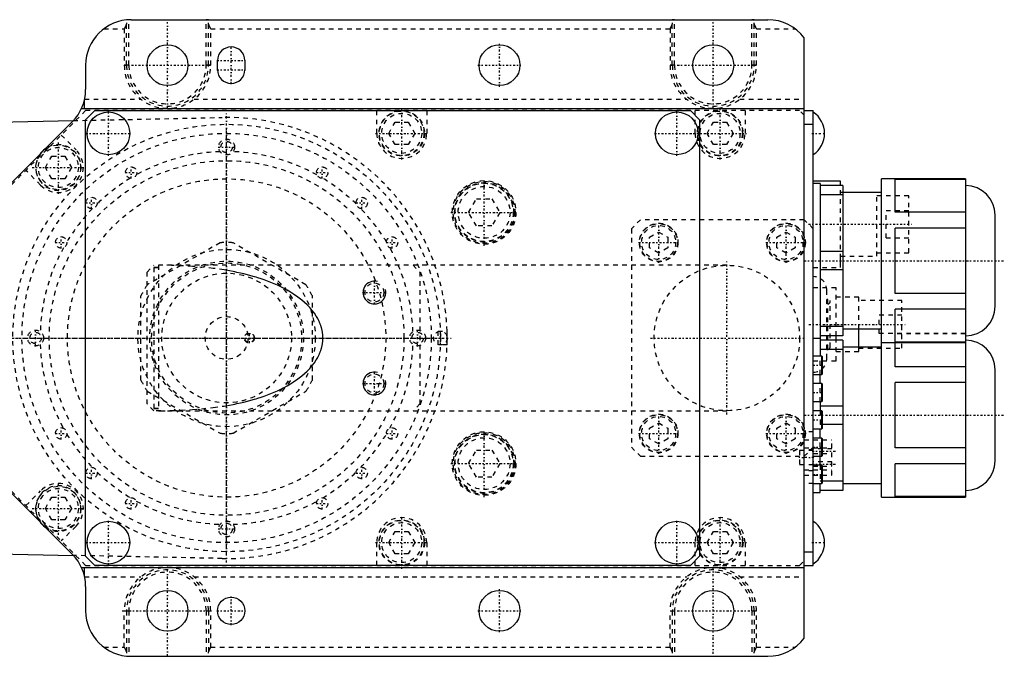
# Model space of a CAD drawing. Extents: x -394 to 171, y -70 to 70.
# Tile 5 of 5: x -45 to 171, y -70 to 70. Entities that reach past the tile are written whole.
import ezdxf

# ---------------------------------------------------------------- set-up
doc = ezdxf.new("R2010")
doc.units = 0
doc.linetypes.add('CENTER', pattern=[1.5, 0.45, -0.5, 0.05, -0.5])
doc.linetypes.add('DASHED', pattern=[2, 1, -1])
for name, color, linetype in [('AM_0', 7, 'CONTINUOUS'), ('AM_10', 7, 'CONTINUOUS'), ('AM_3', 7, 'DASHED'), ('AM_7', 7, 'CENTER')]:
    doc.layers.add(name, color=color, linetype=linetype)

msp = doc.modelspace()

# ---------------------------------------------------------------- linework, layer by layer
at = {"layer": 'AM_0', "color": 7, "linetype": 'CONTINUOUS'}
for p, q in [((-21, 70), (119, 70)), ((127, -66), (127, 66)), ((-2, 59), (-2, 61)), ((4, 61), (4, 59)), ((-31, 60), (-31, 54.64)), ((-31.3, 52.21), (-31.3, 50.5)), ((-31.9, 50.5), (127, 50.5)), ((-31, 48), (-29, 50)), ((-29, 50), (102, 50)), ((102, 50), (104, 48)), ((127, 50), (129, 50)), ((129, -50), (129, 50)), ((-220.9, 43.99), (-33.69, 47.82)), ((-31, -48), (-31, 48)), ((104, 48), (104, -48)), ((-33.91, 47.59), (-48.13, 33.3)), ((127, 47), (129, 47)), ((162.47, 35), (144, 35)), ((144, -35), (144, 35)), ((162.47, 34.89), (147, 34.89)), ((147, 27.69), (147, 34.89)), ((162.47, 35), (162.47, -35)), ((135, 34.5), (129, 34.5)), ((130.5, 34), (129, 34)), ((130.5, 34), (130.5, -4)), ((135.5, 33.5), (130.5, 33.5)), ((135, 33.51), (135, 34.5)), ((135.5, 33.5), (135.5, 0.5)), ((162.51, 33.5), (162.47, 33.5)), ((162.51, 0.5), (162.51, 33.5)), ((135.5, 31.48), (130.5, 31.48)), ((144, 32), (135.5, 32)), ((162.47, 27.69), (147, 27.69)), ((169, 6.99), (169, 27.01)), ((162.47, 24.19), (147, 24.19)), ((147, 9.81), (147, 24.19)), ((135.5, 19.02), (130.5, 19.02)), ((135, 15.5), (135, 17.99)), ((135.5, 14.98), (130.5, 14.98)), ((162.47, 9.81), (147, 9.81)), ((162.47, 6.31), (147, 6.31)), ((147, -0.89), (147, 6.31)), ((135.5, 2.52), (130.5, 2.52)), ((129, 0), (130.5, 0)), ((135.5, 0.5), (130.5, 0.5)), ((134, -0.5), (134, 0.5)), ((135.5, 2), (144, 2)), ((139, -2), (139, 2)), ((162.47, 0.5), (162.51, 0.5)), ((135.5, -0.5), (130.5, -0.5)), ((135.5, -0.5), (135.5, -33.5)), ((144, -2), (135.5, -2)), ((144, -1), (162.47, -1)), ((162.47, -0.89), (147, -0.89)), ((147, -6.31), (147, -1)), ((162.51, -0.5), (162.47, -0.5)), ((162.51, -33.5), (162.51, -0.5)), ((130.85, -4), (129, -4)), ((135.5, -2.52), (130.5, -2.52)), ((131, -4.15), (130.85, -4)), ((130.85, -8), (130.85, -4)), ((131, -7.85), (131, -4.15)), ((162.47, -6.31), (147, -6.31)), ((129, -8), (130.85, -8)), ((130.5, -9.99), (130.5, -7.99)), ((130.85, -8), (131, -7.85)), ((169, -27.01), (169, -6.99)), ((130.85, -10), (129, -10)), ((131, -10.15), (130.85, -10)), ((130.85, -14), (130.85, -10)), ((131, -13.85), (131, -10.15)), ((147, -24.19), (147, -9.81)), ((162.47, -9.81), (147, -9.81)), ((129, -14), (130.85, -14)), ((130.5, -14), (130.5, -16)), ((135.5, -14.98), (130.5, -14.98)), ((130.85, -14), (131, -13.85)), ((130.85, -16), (129, -16)), ((131, -16.15), (130.85, -16)), ((130.85, -20), (130.85, -16)), ((131, -19.85), (131, -16.15)), ((135.5, -19.02), (131, -19.02)), ((129, -20), (130.85, -20)), ((130.5, -22), (130.5, -20)), ((130.85, -20), (131, -19.85)), ((130.85, -22), (129, -22)), ((131, -22.15), (130.85, -22)), ((130.85, -26), (130.85, -22)), ((131, -25.85), (131, -22.15)), ((130.85, -26), (131, -25.85)), ((162.47, -24.19), (147, -24.19)), ((129, -26), (130.85, -26)), ((130.85, -28), (129, -28)), ((130.5, -28), (130.5, -26.01)), ((131, -28.15), (130.85, -28)), ((130.85, -32), (130.85, -28)), ((147, -34.89), (147, -27.69)), ((162.47, -27.69), (147, -27.69)), ((131, -31.85), (131, -28.15)), ((129, -32), (130.85, -32)), ((130.5, -34), (130.5, -32)), ((130.85, -32), (131, -31.85)), ((135.5, -31.48), (131, -31.48)), ((135.5, -32), (144, -32)), ((-48.13, -33.3), (-33.91, -47.59)), ((129, -34), (130.5, -34)), ((135.5, -33.5), (130.5, -33.5)), ((162.47, -33.5), (162.51, -33.5)), ((144, -35), (162.47, -35)), ((162.47, -34.89), (147, -34.89)), ((-220.9, -43.99), (-33.69, -47.82)), ((127, -47), (129, -47)), ((-29, -50), (-31, -48)), ((104, -48), (102, -50)), ((-31.9, -50.5), (127, -50.5)), ((-31.3, -50.5), (-31.3, -52.21)), ((102, -50), (-29, -50)), ((127, -50), (129, -50)), ((-31, -54.64), (-31, -60)), ((-21, -70), (119, -70))]:
    msp.add_line(p, q, dxfattribs=at)
for centre, radius in [((-13, 60), 4.5), ((60, 60), 4.5), ((107, 60), 4.5), ((-26, 45), 4.7), ((99, 45), 4.7), ((-26, -45), 4.7), ((99, -45), 4.7), ((-13, -60), 4.5), ((60, -60), 4.5), ((107, -60), 4.5), ((1, -60), 3)]:
    msp.add_circle(centre, radius, dxfattribs=at)
for centre, radius, start, end in [((-21, 60), 10, 90, 180), ((119, 60), 10, 36.8699, 90), ((1, 61), 3, 0, 180), ((1, 59), 3, 180, 0), ((-41, 54.64), 10, 315.1327, 0), ((125.8, 45), 5.67, 304.3588, 55.6412), ((-37, 37.5), 5, 125.3085, 144.9568), ((162.51, 27.01), 6.49, 0, 90), ((162.51, 6.99), 6.49, 270, 0), ((0, 0), 48.5, 358.2277, 1.7723), ((162.51, -6.99), 6.49, 0, 90), ((162.51, -27.01), 6.49, 270, 0), ((-37, -37.5), 5, 215.0432, 234.6915), ((125.8, -45), 5.67, 304.3588, 55.6412), ((-41, -54.64), 10, 0, 44.8673), ((-21, -60), 10, 180, 270), ((119, -60), 10, 270, 323.1301)]:
    msp.add_arc(centre, radius, start, end, dxfattribs=at)
at = {"layer": 'AM_10', "color": 7, "linetype": 'CONTINUOUS'}
for centre in [(32.5, 10), (32.5, -10)]:
    msp.add_arc(centre, 2.5, 75, 15, dxfattribs=at)
at = {"layer": 'AM_3', "color": 6, "linetype": 'DASHED'}
for p, q in [((-22, 60), (-22, 69.94)), ((-21.5, 60), (-21.5, 69.99)), ((-4.5, 60), (-4.5, 70)), ((-4, 60), (-4, 69.94)), ((98, 60), (98, 69.94)), ((98.5, 60), (98.5, 70)), ((115.5, 60), (115.5, 70)), ((116, 60), (116, 69.94)), ((-27, 68), (-22.5, 68)), ((-22.5, 68), (-22.5, 60)), ((-3.5, 60), (-3.5, 68)), ((-3.5, 68), (97.5, 68)), ((97.5, 68), (97.5, 60)), ((116.5, 68), (125, 68)), ((116.5, 60), (116.5, 68)), ((-21.5, 60), (-22.5, 60)), ((-3.5, 60), (-4.5, 60)), ((98.5, 60), (97.5, 60)), ((116.5, 60), (115.5, 60)), ((-31.23, 52.5), (-18.83, 52.5)), ((-7.17, 52.5), (101.17, 52.5)), ((112.83, 52.5), (127, 52.5)), ((-31, 50), (-49.63, 31.37)), ((126, 50), (-31, 50)), ((-14.1, 50.56), (-11.9, 50.56)), ((33, 45), (33, 50)), ((44, 50), (44, 45)), ((103, 45), (103, 50)), ((105.9, 50.56), (108.1, 50.56)), ((114, 50), (114, 45)), ((127, 49), (126, 50)), ((-33.69, 47.82), (-0.99, 48.49)), ((35.64, 45), (37.07, 47.48)), ((37.07, 47.48), (39.93, 47.48)), ((39.93, 47.48), (41.36, 45)), ((105.64, 45), (107.07, 47.48)), ((107.07, 47.48), (109.93, 47.48)), ((109.93, 47.48), (111.36, 45)), ((-36.36, 44.64), (-33.11, 41.39)), ((37.07, 42.52), (35.64, 45)), ((41.36, 45), (39.93, 42.52)), ((107.07, 42.52), (105.64, 45)), ((111.36, 45), (109.93, 42.52)), ((39.93, 42.52), (37.07, 42.52)), ((109.93, 42.52), (107.07, 42.52)), ((-39.86, 37.5), (-38.43, 39.97)), ((-38.43, 39.97), (-35.57, 39.97)), ((-35.57, 39.97), (-34.14, 37.5)), ((-40.89, 33.61), (-44.14, 36.86)), ((-38.43, 35.02), (-39.86, 37.5)), ((-34.14, 37.5), (-35.57, 35.02)), ((-35.57, 35.02), (-38.43, 35.02)), ((135, 15.5), (135, 33.51)), ((53.19, 27.62), (54.91, 30.59)), ((54.91, 30.59), (58.34, 30.59)), ((58.34, 30.59), (60.06, 27.62)), ((135.5, 32), (135, 32)), ((143, 18), (143, 32)), ((150, 31.25), (143, 31.25)), ((150, 18.75), (150, 31.25)), ((54.91, 24.64), (53.19, 27.62)), ((60.06, 27.62), (58.34, 24.64)), ((91, 26), (89, 24)), ((127, 26), (91, 26)), ((129, 24), (127, 26)), ((150, 28), (145, 28)), ((145, 22), (145, 28)), ((58.34, 24.64), (54.91, 24.64)), ((89, 24), (89, -24)), ((93, 22.15), (95, 23.31)), ((93, 19.85), (93, 22.15)), ((95, 23.31), (97, 22.15)), ((97, 22.15), (97, 19.85)), ((121, 22.15), (123, 23.31)), ((121, 19.85), (121, 22.15)), ((123, 23.31), (125, 22.15)), ((125, 22.15), (125, 19.85)), ((145, 22), (150, 22)), ((-1.41, 20.95), (-17.44, 11.7)), ((17.44, 11.7), (1.41, 20.95)), ((95, 18.69), (93, 19.85)), ((97, 19.85), (95, 18.69)), ((123, 18.69), (121, 19.85)), ((125, 19.85), (123, 18.69)), ((135, 18), (143, 18)), ((143, 18.75), (150, 18.75)), ((-17.5, 14.5), (-16, 16)), ((110, 16), (-16, 16)), ((-15, 15.5), (-16, 15.5)), ((-16, 15.5), (-16, -15.5)), ((-15, 15.43), (-16, 15.43)), ((-15, 16), (-15, -16)), ((-14.5, 16), (-15, 16)), ((41, 16), (42.5, 14.5)), ((129, 15.5), (135, 15.5)), ((-17.5, -14.5), (-17.5, 14.5)), ((42.5, 14.5), (42.5, -14.5)), ((134, 11), (129, 11)), ((134, 0.5), (134, 11)), ((-18.85, -9.26), (-18.85, 9.26)), ((18.85, -9.26), (18.85, 9.26)), ((132, -4.5), (132, 10.5)), ((139, 9), (134, 9)), ((139, 2), (139, 9)), ((132.2, 8.5), (132, 8.5)), ((132.2, 7.5), (132, 7.5)), ((132.2, -2.5), (132.2, 8.5)), ((132.7, -2), (132.7, 8)), ((148.5, 8.25), (139, 8.25)), ((148.5, -2.25), (148.5, 8.25)), ((148.5, 5), (143.5, 5)), ((143.5, 1), (143.5, 5)), ((46.5, 1.5), (48.48, 1.5)), ((46.5, -1.5), (46.5, 1.5)), ((162.47, 1), (143.5, 1)), ((162.47, 0.89), (147, 0.89)), ((48.48, -1.5), (46.5, -1.5)), ((132, -1.5), (132.2, -1.5)), ((134, -5), (134, -0.5)), ((139, -3), (139, -2)), ((147, -1), (147, -0.89)), ((162.47, -1), (162.47, -9.81)), ((130.5, -7.99), (130.5, -4)), ((132, -2.5), (132.2, -2.5)), ((134, -3), (139, -3)), ((139, -2.25), (148.5, -2.25)), ((129, -5), (134, -5)), ((130.5, -14), (130.5, -9.99)), ((-17.44, -11.7), (-1.41, -20.95)), ((1.41, -20.95), (17.44, -11.7)), ((-16, -16), (-17.5, -14.5)), ((42.5, -14.5), (41, -16)), ((-16, -15.43), (-15, -15.43)), ((-16, -15.5), (-15, -15.5)), ((-14.5, -16), (-16, -16)), ((-15, -16), (110, -16)), ((130.5, -16), (130.5, -20)), ((93, -19.85), (95, -18.69)), ((95, -18.69), (97, -19.85)), ((121, -19.85), (123, -18.69)), ((123, -18.69), (125, -19.85)), ((131, -19.02), (130.5, -19.02)), ((93, -22.15), (93, -19.85)), ((97, -19.85), (97, -22.15)), ((121, -22.15), (121, -19.85)), ((125, -19.85), (125, -22.15)), ((129, -20.6), (127, -20.6)), ((95, -23.31), (93, -22.15)), ((97, -22.15), (95, -23.31)), ((123, -23.31), (121, -22.15)), ((125, -22.15), (123, -23.31)), ((127, -22.4), (133.1, -22.4)), ((130.5, -26.01), (130.5, -22)), ((133.1, -30.2), (133.1, -22.4)), ((53.19, -27.62), (54.91, -24.64)), ((54.91, -24.64), (58.34, -24.64)), ((58.34, -24.64), (60.06, -27.62)), ((89, -24), (91, -26)), ((129, -24.75), (126, -24.75)), ((126, -24.75), (126, -27.85)), ((127, -26), (129, -24)), ((127, -24.16), (133.1, -24.16)), ((127, -24.17), (133.1, -24.17)), ((129, -24.59), (127, -24.59)), ((133.1, -24.38), (129, -24.38)), ((129, -25.38), (133.1, -25.38)), ((54.91, -30.59), (53.19, -27.62)), ((60.06, -27.62), (58.34, -30.59)), ((91, -26), (127, -26)), ((126, -27.85), (129, -27.85)), ((133.1, -27.22), (129, -27.22)), ((130.5, -28), (130.5, -32)), ((127, -28.96), (133.1, -28.96)), ((127, -28.97), (133.1, -28.97)), ((129, -29.19), (127, -29.19)), ((127, -30.2), (133.1, -30.2)), ((129, -28.22), (133.1, -28.22)), ((-31, -50), (-49.63, -31.37)), ((58.34, -30.59), (54.91, -30.59)), ((129, -32), (127, -32)), ((131, -31.48), (130.5, -31.48)), ((-44.14, -36.86), (-40.89, -33.61)), ((-39.86, -37.5), (-38.43, -35.02)), ((-38.43, -35.02), (-35.57, -35.02)), ((-35.57, -35.02), (-34.14, -37.5)), ((-38.43, -39.98), (-39.86, -37.5)), ((-34.14, -37.5), (-35.57, -39.98)), ((-35.57, -39.98), (-38.43, -39.98)), ((-33.11, -41.39), (-36.36, -44.64)), ((35.64, -45), (37.07, -42.53)), ((37.07, -42.53), (39.93, -42.53)), ((39.93, -42.53), (41.36, -45)), ((105.64, -45), (107.07, -42.53)), ((107.07, -42.53), (109.93, -42.53)), ((109.93, -42.53), (111.36, -45)), ((33, -50), (33, -45)), ((37.07, -47.48), (35.64, -45)), ((41.36, -45), (39.93, -47.48)), ((44, -45), (44, -50)), ((103, -50), (103, -45)), ((107.07, -47.48), (105.64, -45)), ((111.36, -45), (109.93, -47.48)), ((114, -45), (114, -50)), ((39.93, -47.48), (37.07, -47.48)), ((109.93, -47.48), (107.07, -47.48)), ((-0.99, -48.49), (-33.69, -47.82)), ((126, -50), (127, -49)), ((-31, -50), (126, -50)), ((-11.9, -50.56), (-14.1, -50.56)), ((108.1, -50.56), (105.9, -50.56)), ((-31.23, -52.5), (-18.83, -52.5)), ((-7.17, -52.5), (101.17, -52.5)), ((112.83, -52.5), (127, -52.5)), ((-22.5, -60), (-21.5, -60)), ((-22.5, -68), (-22.5, -60)), ((-22, -60), (-22, -69.94)), ((-21.5, -60), (-21.5, -69.99)), ((-4.5, -60), (-3.5, -60)), ((-4.5, -60), (-4.5, -70)), ((-4, -60), (-4, -69.94)), ((-3.5, -68), (-3.5, -60)), ((97.5, -60), (98.5, -60)), ((97.5, -68), (97.5, -60)), ((98, -60), (98, -69.94)), ((98.5, -60), (98.5, -70)), ((115.5, -60), (116.5, -60)), ((115.5, -60), (115.5, -70)), ((116, -60), (116, -69.94)), ((116.5, -68), (116.5, -60)), ((-27, -68), (-22.5, -68)), ((-3.5, -68), (97.5, -68)), ((116.5, -68), (125, -68))]:
    msp.add_line(p, q, dxfattribs=at)
for points in [[(-22, 69.32, 0), (-22, 69.32, 0), (-22, 69.31, 0), (-22, 69.3, 0), (-22, 69.29, 0), (-22, 69.29, 0), (-22, 69.28, 0), (-22, 69.26, 0), (-22, 69.25, 0), (-22, 69.24, 0), (-22.01, 69.23, 0), (-22.01, 69.23, 0), (-22.01, 69.22, 0), (-22.01, 69.21, 0), (-22.01, 69.2, 0), (-22.02, 69.16, 0), (-22.02, 69.13, 0), (-22.03, 69.09, 0), (-22.05, 69.02, 0), (-22.07, 68.95, 0), (-22.1, 68.88, 0), (-22.13, 68.8, 0), (-22.16, 68.73, 0), (-22.17, 68.69, 0), (-22.19, 68.65, 0), (-22.22, 68.58, 0), (-22.26, 68.5, 0), (-22.29, 68.42, 0), (-22.33, 68.34, 0), (-22.37, 68.27, 0), (-22.39, 68.23, 0), (-22.41, 68.19, 0), (-22.44, 68.11, 0), (-22.48, 68.04, 0), (-22.5, 68, 0)], [(-22, 69.95, 0), (-22, 69.95, 0), (-22, 69.94, 0), (-22, 69.94, 0), (-22, 69.94, 0)], [(-4, 69.94, 0), (-4, 69.94, 0), (-4, 69.94, 0), (-4, 69.94, 0), (-4, 69.94, 0), (-4, 69.94, 0), (-4, 69.94, 0), (-4, 69.95, 0), (-4, 69.95, 0), (-4, 69.95, 0), (-4, 69.95, 0), (-4, 69.95, 0), (-4, 69.95, 0), (-4.01, 69.95, 0), (-4.01, 69.96, 0), (-4.01, 69.96, 0), (-4.01, 69.96, 0), (-4.01, 69.96, 0), (-4.01, 69.96, 0), (-4.01, 69.96, 0), (-4.01, 69.96, 0), (-4.02, 69.96, 0), (-4.02, 69.96, 0), (-4.02, 69.97, 0), (-4.02, 69.97, 0), (-4.02, 69.97, 0), (-4.02, 69.97, 0), (-4.02, 69.97, 0), (-4.03, 69.97, 0), (-4.03, 69.97, 0), (-4.03, 69.97, 0), (-4.03, 69.97, 0), (-4.04, 69.98, 0), (-4.04, 69.98, 0), (-4.04, 69.98, 0), (-4.04, 69.98, 0), (-4.04, 69.98, 0), (-4.05, 69.98, 0), (-4.05, 69.98, 0), (-4.05, 69.98, 0), (-4.06, 69.98, 0), (-4.06, 69.98, 0), (-4.06, 69.98, 0), (-4.06, 69.98, 0), (-4.07, 69.98, 0), (-4.07, 69.99, 0), (-4.08, 69.99, 0), (-4.08, 69.99, 0), (-4.08, 69.99, 0), (-4.08, 69.99, 0), (-4.09, 69.99, 0), (-4.09, 69.99, 0), (-4.1, 69.99, 0), (-4.1, 69.99, 0), (-4.1, 69.99, 0), (-4.1, 69.99, 0), (-4.11, 69.99, 0), (-4.11, 69.99, 0), (-4.12, 69.99, 0), (-4.12, 69.99, 0), (-4.13, 69.99, 0), (-4.13, 69.99, 0), (-4.13, 69.99, 0), (-4.14, 69.99, 0), (-4.14, 69.99, 0), (-4.14, 69.99, 0), (-4.15, 69.99, 0), (-4.15, 70, 0), (-4.16, 70, 0), (-4.16, 70, 0), (-4.16, 70, 0), (-4.17, 70, 0), (-4.17, 70, 0), (-4.18, 70, 0), (-4.18, 70, 0), (-4.19, 70, 0), (-4.19, 70, 0), (-4.2, 70, 0), (-4.2, 70, 0), (-4.21, 70, 0), (-4.21, 70, 0), (-4.22, 70, 0), (-4.23, 70, 0), (-4.23, 70, 0), (-4.23, 70, 0), (-4.24, 70, 0), (-4.24, 70, 0), (-4.25, 70, 0), (-4.26, 70, 0), (-4.26, 70, 0), (-4.27, 70, 0), (-4.27, 70, 0), (-4.28, 70, 0), (-4.28, 70, 0), (-4.29, 70, 0), (-4.3, 70, 0), (-4.3, 70, 0), (-4.31, 70, 0), (-4.31, 70, 0), (-4.32, 70, 0), (-4.32, 70, 0), (-4.33, 70, 0), (-4.34, 70, 0), (-4.35, 70, 0), (-4.35, 70, 0), (-4.35, 70, 0), (-4.36, 70, 0), (-4.37, 70, 0), (-4.37, 70, 0), (-4.37, 70, 0), (-4.38, 70, 0), (-4.39, 70, 0), (-4.39, 70, 0), (-4.4, 70, 0), (-4.4, 70, 0), (-4.41, 70, 0), (-4.42, 70, 0), (-4.42, 70, 0), (-4.43, 70, 0), (-4.44, 70, 0), (-4.44, 70, 0), (-4.45, 70, 0), (-4.45, 70, 0), (-4.46, 70, 0), (-4.47, 70, 0), (-4.48, 70, 0), (-4.48, 70, 0), (-4.48, 70, 0), (-4.49, 70, 0), (-4.5, 70, 0), (-4.5, 70, 0)], [(-3.5, 68, 0), (-3.52, 68.04, 0), (-3.56, 68.11, 0), (-3.59, 68.19, 0), (-3.61, 68.23, 0), (-3.63, 68.27, 0), (-3.67, 68.34, 0), (-3.71, 68.42, 0), (-3.74, 68.5, 0), (-3.78, 68.58, 0), (-3.81, 68.65, 0), (-3.83, 68.69, 0), (-3.84, 68.73, 0), (-3.87, 68.8, 0), (-3.9, 68.88, 0), (-3.93, 68.95, 0), (-3.95, 69.02, 0), (-3.97, 69.09, 0), (-3.98, 69.13, 0), (-3.98, 69.16, 0), (-3.99, 69.2, 0), (-3.99, 69.21, 0), (-3.99, 69.22, 0), (-3.99, 69.23, 0), (-3.99, 69.23, 0), (-4, 69.24, 0), (-4, 69.25, 0), (-4, 69.26, 0), (-4, 69.28, 0), (-4, 69.29, 0), (-4, 69.29, 0), (-4, 69.3, 0), (-4, 69.31, 0), (-4, 69.32, 0), (-4, 69.32, 0)], [(98, 69.32, 0), (98, 69.32, 0), (98, 69.31, 0), (98, 69.3, 0), (98, 69.29, 0), (98, 69.29, 0), (98, 69.28, 0), (98, 69.26, 0), (98, 69.25, 0), (98, 69.24, 0), (97.99, 69.23, 0), (97.99, 69.23, 0), (97.99, 69.22, 0), (97.99, 69.21, 0), (97.99, 69.2, 0), (97.98, 69.16, 0), (97.98, 69.13, 0), (97.97, 69.09, 0), (97.95, 69.02, 0), (97.93, 68.95, 0), (97.9, 68.88, 0), (97.87, 68.8, 0), (97.84, 68.73, 0), (97.83, 68.69, 0), (97.81, 68.65, 0), (97.78, 68.58, 0), (97.74, 68.5, 0), (97.71, 68.42, 0), (97.67, 68.34, 0), (97.63, 68.27, 0), (97.61, 68.23, 0), (97.59, 68.19, 0), (97.56, 68.11, 0), (97.52, 68.04, 0), (97.5, 68, 0)], [(98.5, 70, 0), (98.5, 70, 0), (98.49, 70, 0), (98.48, 70, 0), (98.48, 70, 0), (98.48, 70, 0), (98.47, 70, 0), (98.46, 70, 0), (98.45, 70, 0), (98.45, 70, 0), (98.44, 70, 0), (98.44, 70, 0), (98.43, 70, 0), (98.42, 70, 0), (98.42, 70, 0), (98.41, 70, 0), (98.4, 70, 0), (98.4, 70, 0), (98.39, 70, 0), (98.39, 70, 0), (98.38, 70, 0), (98.37, 70, 0), (98.37, 70, 0), (98.37, 70, 0), (98.36, 70, 0), (98.35, 70, 0), (98.35, 70, 0), (98.35, 70, 0), (98.34, 70, 0), (98.33, 70, 0), (98.32, 70, 0), (98.32, 70, 0), (98.31, 70, 0), (98.31, 70, 0), (98.3, 70, 0), (98.3, 70, 0), (98.29, 70, 0), (98.28, 70, 0), (98.28, 70, 0), (98.27, 70, 0), (98.27, 70, 0), (98.26, 70, 0), (98.26, 70, 0), (98.25, 70, 0), (98.24, 70, 0), (98.24, 70, 0), (98.23, 70, 0), (98.23, 70, 0), (98.23, 70, 0), (98.22, 70, 0), (98.21, 70, 0), (98.21, 70, 0), (98.2, 70, 0), (98.2, 70, 0), (98.19, 70, 0), (98.19, 70, 0), (98.18, 70, 0), (98.18, 70, 0), (98.17, 70, 0), (98.17, 70, 0), (98.16, 70, 0), (98.16, 70, 0), (98.16, 70, 0), (98.15, 70, 0), (98.15, 69.99, 0), (98.14, 69.99, 0), (98.14, 69.99, 0), (98.14, 69.99, 0), (98.13, 69.99, 0), (98.13, 69.99, 0), (98.13, 69.99, 0), (98.12, 69.99, 0), (98.12, 69.99, 0), (98.11, 69.99, 0), (98.11, 69.99, 0), (98.1, 69.99, 0), (98.1, 69.99, 0), (98.1, 69.99, 0), (98.1, 69.99, 0), (98.09, 69.99, 0), (98.09, 69.99, 0), (98.08, 69.99, 0), (98.08, 69.99, 0), (98.08, 69.99, 0), (98.08, 69.99, 0), (98.07, 69.99, 0), (98.07, 69.98, 0), (98.06, 69.98, 0), (98.06, 69.98, 0), (98.06, 69.98, 0), (98.06, 69.98, 0), (98.05, 69.98, 0), (98.05, 69.98, 0), (98.05, 69.98, 0), (98.04, 69.98, 0), (98.04, 69.98, 0), (98.04, 69.98, 0), (98.04, 69.98, 0), (98.04, 69.98, 0), (98.03, 69.97, 0), (98.03, 69.97, 0), (98.03, 69.97, 0), (98.03, 69.97, 0), (98.02, 69.97, 0), (98.02, 69.97, 0), (98.02, 69.97, 0), (98.02, 69.97, 0), (98.02, 69.97, 0), (98.02, 69.96, 0), (98.02, 69.96, 0), (98.01, 69.96, 0), (98.01, 69.96, 0), (98.01, 69.96, 0), (98.01, 69.96, 0), (98.01, 69.96, 0), (98.01, 69.96, 0), (98.01, 69.96, 0), (98.01, 69.95, 0), (98, 69.95, 0), (98, 69.95, 0), (98, 69.95, 0), (98, 69.95, 0), (98, 69.95, 0), (98, 69.95, 0), (98, 69.94, 0), (98, 69.94, 0), (98, 69.94, 0), (98, 69.94, 0), (98, 69.94, 0), (98, 69.94, 0), (98, 69.94, 0)], [(116, 69.94, 0), (116, 69.94, 0), (116, 69.94, 0), (116, 69.94, 0), (116, 69.94, 0), (116, 69.94, 0), (116, 69.94, 0), (116, 69.95, 0), (116, 69.95, 0), (116, 69.95, 0), (116, 69.95, 0), (116, 69.95, 0), (116, 69.95, 0), (115.99, 69.95, 0), (115.99, 69.96, 0), (115.99, 69.96, 0), (115.99, 69.96, 0), (115.99, 69.96, 0), (115.99, 69.96, 0), (115.99, 69.96, 0), (115.99, 69.96, 0), (115.98, 69.96, 0), (115.98, 69.96, 0), (115.98, 69.97, 0), (115.98, 69.97, 0), (115.98, 69.97, 0), (115.98, 69.97, 0), (115.98, 69.97, 0), (115.97, 69.97, 0), (115.97, 69.97, 0), (115.97, 69.97, 0), (115.97, 69.97, 0), (115.96, 69.98, 0), (115.96, 69.98, 0), (115.96, 69.98, 0), (115.96, 69.98, 0), (115.96, 69.98, 0), (115.95, 69.98, 0), (115.95, 69.98, 0), (115.95, 69.98, 0), (115.94, 69.98, 0), (115.94, 69.98, 0), (115.94, 69.98, 0), (115.94, 69.98, 0), (115.93, 69.98, 0), (115.93, 69.99, 0), (115.92, 69.99, 0), (115.92, 69.99, 0), (115.92, 69.99, 0), (115.92, 69.99, 0), (115.91, 69.99, 0), (115.91, 69.99, 0), (115.9, 69.99, 0), (115.9, 69.99, 0), (115.9, 69.99, 0), (115.9, 69.99, 0), (115.89, 69.99, 0), (115.89, 69.99, 0), (115.88, 69.99, 0), (115.88, 69.99, 0), (115.87, 69.99, 0), (115.87, 69.99, 0), (115.87, 69.99, 0), (115.86, 69.99, 0), (115.86, 69.99, 0), (115.86, 69.99, 0), (115.85, 69.99, 0), (115.85, 70, 0), (115.84, 70, 0), (115.84, 70, 0), (115.84, 70, 0), (115.83, 70, 0), (115.83, 70, 0), (115.82, 70, 0), (115.82, 70, 0), (115.81, 70, 0), (115.81, 70, 0), (115.8, 70, 0), (115.8, 70, 0), (115.79, 70, 0), (115.79, 70, 0), (115.78, 70, 0), (115.77, 70, 0), (115.77, 70, 0), (115.77, 70, 0), (115.76, 70, 0), (115.76, 70, 0), (115.75, 70, 0), (115.74, 70, 0), (115.74, 70, 0), (115.73, 70, 0), (115.73, 70, 0), (115.72, 70, 0), (115.72, 70, 0), (115.71, 70, 0), (115.7, 70, 0), (115.7, 70, 0), (115.69, 70, 0), (115.69, 70, 0), (115.68, 70, 0), (115.68, 70, 0), (115.67, 70, 0), (115.66, 70, 0), (115.65, 70, 0), (115.65, 70, 0), (115.65, 70, 0), (115.64, 70, 0), (115.63, 70, 0), (115.63, 70, 0), (115.63, 70, 0), (115.62, 70, 0), (115.61, 70, 0), (115.61, 70, 0), (115.6, 70, 0), (115.6, 70, 0), (115.59, 70, 0), (115.58, 70, 0), (115.58, 70, 0), (115.57, 70, 0), (115.56, 70, 0), (115.56, 70, 0), (115.55, 70, 0), (115.55, 70, 0), (115.54, 70, 0), (115.53, 70, 0), (115.52, 70, 0), (115.52, 70, 0), (115.52, 70, 0), (115.51, 70, 0), (115.5, 70, 0), (115.5, 70, 0)], [(116.5, 68, 0), (116.48, 68.04, 0), (116.44, 68.11, 0), (116.41, 68.19, 0), (116.39, 68.23, 0), (116.37, 68.27, 0), (116.33, 68.34, 0), (116.29, 68.42, 0), (116.26, 68.5, 0), (116.22, 68.58, 0), (116.19, 68.65, 0), (116.17, 68.69, 0), (116.16, 68.73, 0), (116.13, 68.8, 0), (116.1, 68.88, 0), (116.07, 68.95, 0), (116.05, 69.02, 0), (116.03, 69.09, 0), (116.02, 69.13, 0), (116.02, 69.16, 0), (116.01, 69.2, 0), (116.01, 69.21, 0), (116.01, 69.22, 0), (116.01, 69.23, 0), (116.01, 69.23, 0), (116, 69.24, 0), (116, 69.25, 0), (116, 69.26, 0), (116, 69.28, 0), (116, 69.29, 0), (116, 69.29, 0), (116, 69.3, 0), (116, 69.31, 0), (116, 69.32, 0), (116, 69.32, 0)], [(-14.5, -16, 0), (-12.13, -15.97, 0), (-7.52, -15.76, 0), (-2.94, -15.31, 0), (-0.56, -14.96, 0), (-0.16, -14.9, 0), (0.64, -14.75, 0), (1.44, -14.6, 0), (1.84, -14.52, 0), (2.24, -14.44, 0), (3.03, -14.26, 0), (3.81, -14.08, 0), (4.58, -13.88, 0), (5.35, -13.68, 0), (6.1, -13.46, 0), (6.47, -13.35, 0), (6.84, -13.24, 0), (7.56, -13, 0), (8.27, -12.76, 0), (8.98, -12.5, 0), (9.7, -12.22, 0), (10.43, -11.91, 0), (10.8, -11.75, 0), (11.17, -11.59, 0), (11.9, -11.24, 0), (12.62, -10.88, 0), (13.34, -10.49, 0), (14.03, -10.09, 0), (14.7, -9.67, 0), (15.03, -9.45, 0), (15.35, -9.23, 0), (15.96, -8.79, 0), (16.55, -8.32, 0), (17.14, -7.82, 0), (17.72, -7.27, 0), (18.28, -6.69, 0), (18.55, -6.39, 0), (18.81, -6.08, 0), (19.29, -5.45, 0), (19.72, -4.8, 0), (19.95, -4.41, 0), (20.01, -4.31, 0), (20.07, -4.2, 0), (20.1, -4.14, 0), (20.13, -4.09, 0), (20.18, -3.97, 0), (20.24, -3.86, 0), (20.3, -3.75, 0), (20.35, -3.63, 0), (20.4, -3.51, 0), (20.43, -3.45, 0), (20.45, -3.39, 0), (20.5, -3.27, 0), (20.55, -3.15, 0), (20.6, -3.02, 0), (20.65, -2.9, 0), (20.69, -2.77, 0), (20.71, -2.71, 0), (20.73, -2.65, 0), (20.77, -2.52, 0), (20.81, -2.39, 0), (20.83, -2.33, 0), (20.85, -2.26, 0), (20.88, -2.13, 0), (20.92, -2, 0), (20.93, -1.94, 0), (20.95, -1.87, 0), (20.98, -1.74, 0), (21, -1.61, 0), (21.03, -1.48, 0), (21.05, -1.35, 0), (21.07, -1.22, 0), (21.08, -1.15, 0), (21.09, -1.09, 0), (21.11, -0.96, 0), (21.12, -0.83, 0), (21.13, -0.7, 0), (21.14, -0.57, 0), (21.15, -0.44, 0), (21.15, -0.38, 0), (21.16, -0.31, 0), (21.16, -0.19, 0), (21.16, -0.06, 0), (21.16, 0, 0), (21.16, 0.06, 0), (21.16, 0.19, 0), (21.16, 0.31, 0), (21.15, 0.38, 0), (21.15, 0.44, 0), (21.14, 0.57, 0), (21.13, 0.7, 0), (21.12, 0.83, 0), (21.11, 0.96, 0), (21.09, 1.09, 0), (21.08, 1.15, 0), (21.07, 1.22, 0), (21.05, 1.35, 0), (21.03, 1.48, 0), (21, 1.61, 0), (20.98, 1.74, 0), (20.95, 1.87, 0), (20.93, 1.94, 0), (20.92, 2, 0), (20.88, 2.13, 0), (20.85, 2.26, 0), (20.83, 2.33, 0), (20.81, 2.39, 0), (20.77, 2.52, 0), (20.73, 2.65, 0), (20.71, 2.71, 0), (20.69, 2.77, 0), (20.65, 2.9, 0), (20.6, 3.02, 0), (20.55, 3.15, 0), (20.5, 3.27, 0), (20.45, 3.39, 0), (20.43, 3.45, 0), (20.4, 3.51, 0), (20.35, 3.63, 0), (20.3, 3.75, 0), (20.24, 3.86, 0), (20.18, 3.97, 0), (20.13, 4.09, 0), (20.1, 4.14, 0), (20.07, 4.2, 0), (20.01, 4.31, 0), (19.95, 4.41, 0), (19.72, 4.8, 0), (19.29, 5.45, 0), (18.81, 6.08, 0), (18.55, 6.39, 0), (18.28, 6.69, 0), (17.72, 7.27, 0), (17.14, 7.82, 0), (16.55, 8.32, 0), (15.96, 8.79, 0), (15.35, 9.23, 0), (15.03, 9.45, 0), (14.7, 9.67, 0), (14.03, 10.09, 0), (13.34, 10.49, 0), (12.62, 10.88, 0), (11.9, 11.24, 0), (11.17, 11.59, 0), (10.8, 11.75, 0), (10.43, 11.91, 0), (9.7, 12.22, 0), (8.98, 12.5, 0), (8.27, 12.76, 0), (7.56, 13, 0), (6.84, 13.24, 0), (6.47, 13.35, 0), (6.1, 13.46, 0), (5.35, 13.68, 0), (4.58, 13.88, 0), (3.81, 14.08, 0), (3.03, 14.26, 0), (2.24, 14.44, 0), (1.84, 14.52, 0), (1.44, 14.6, 0), (0.64, 14.75, 0), (-0.16, 14.9, 0), (-0.56, 14.96, 0), (-2.94, 15.31, 0), (-7.52, 15.76, 0), (-12.13, 15.97, 0), (-14.5, 16, 0)], [(-22.5, -68, 0), (-22.48, -68.04, 0), (-22.44, -68.11, 0), (-22.41, -68.19, 0), (-22.39, -68.23, 0), (-22.37, -68.27, 0), (-22.33, -68.34, 0), (-22.29, -68.42, 0), (-22.26, -68.5, 0), (-22.22, -68.58, 0), (-22.19, -68.65, 0), (-22.17, -68.69, 0), (-22.16, -68.73, 0), (-22.13, -68.8, 0), (-22.1, -68.88, 0), (-22.07, -68.95, 0), (-22.05, -69.02, 0), (-22.03, -69.09, 0), (-22.02, -69.13, 0), (-22.02, -69.16, 0), (-22.01, -69.2, 0), (-22.01, -69.21, 0), (-22.01, -69.22, 0), (-22.01, -69.23, 0), (-22.01, -69.23, 0), (-22, -69.24, 0), (-22, -69.25, 0), (-22, -69.26, 0), (-22, -69.28, 0), (-22, -69.29, 0), (-22, -69.29, 0), (-22, -69.3, 0), (-22, -69.31, 0), (-22, -69.32, 0), (-22, -69.32, 0)], [(-4, -69.32, 0), (-4, -69.32, 0), (-4, -69.31, 0), (-4, -69.3, 0), (-4, -69.29, 0), (-4, -69.29, 0), (-4, -69.28, 0), (-4, -69.26, 0), (-4, -69.25, 0), (-4, -69.24, 0), (-3.99, -69.23, 0), (-3.99, -69.23, 0), (-3.99, -69.22, 0), (-3.99, -69.21, 0), (-3.99, -69.2, 0), (-3.98, -69.16, 0), (-3.98, -69.13, 0), (-3.97, -69.09, 0), (-3.95, -69.02, 0), (-3.93, -68.95, 0), (-3.9, -68.88, 0), (-3.87, -68.8, 0), (-3.84, -68.73, 0), (-3.83, -68.69, 0), (-3.81, -68.65, 0), (-3.78, -68.58, 0), (-3.74, -68.5, 0), (-3.71, -68.42, 0), (-3.67, -68.34, 0), (-3.63, -68.27, 0), (-3.61, -68.23, 0), (-3.59, -68.19, 0), (-3.56, -68.11, 0), (-3.52, -68.04, 0), (-3.5, -68, 0)], [(97.5, -68, 0), (97.52, -68.04, 0), (97.56, -68.11, 0), (97.59, -68.19, 0), (97.61, -68.23, 0), (97.63, -68.27, 0), (97.67, -68.34, 0), (97.71, -68.42, 0), (97.74, -68.5, 0), (97.78, -68.58, 0), (97.81, -68.65, 0), (97.83, -68.69, 0), (97.84, -68.73, 0), (97.87, -68.8, 0), (97.9, -68.88, 0), (97.93, -68.95, 0), (97.95, -69.02, 0), (97.97, -69.09, 0), (97.98, -69.13, 0), (97.98, -69.16, 0), (97.99, -69.2, 0), (97.99, -69.21, 0), (97.99, -69.22, 0), (97.99, -69.23, 0), (97.99, -69.23, 0), (98, -69.24, 0), (98, -69.25, 0), (98, -69.26, 0), (98, -69.28, 0), (98, -69.29, 0), (98, -69.29, 0), (98, -69.3, 0), (98, -69.31, 0), (98, -69.32, 0), (98, -69.32, 0)], [(116, -69.32, 0), (116, -69.32, 0), (116, -69.31, 0), (116, -69.3, 0), (116, -69.29, 0), (116, -69.29, 0), (116, -69.28, 0), (116, -69.26, 0), (116, -69.25, 0), (116, -69.24, 0), (116.01, -69.23, 0), (116.01, -69.23, 0), (116.01, -69.22, 0), (116.01, -69.21, 0), (116.01, -69.2, 0), (116.02, -69.16, 0), (116.02, -69.13, 0), (116.03, -69.09, 0), (116.05, -69.02, 0), (116.07, -68.95, 0), (116.1, -68.88, 0), (116.13, -68.8, 0), (116.16, -68.73, 0), (116.17, -68.69, 0), (116.19, -68.65, 0), (116.22, -68.58, 0), (116.26, -68.5, 0), (116.29, -68.42, 0), (116.33, -68.34, 0), (116.37, -68.27, 0), (116.39, -68.23, 0), (116.41, -68.19, 0), (116.44, -68.11, 0), (116.48, -68.04, 0), (116.5, -68, 0)], [(-22, -69.94, 0), (-22, -69.94, 0), (-22, -69.94, 0), (-22, -69.95, 0), (-22, -69.95, 0)], [(-4.5, -70, 0), (-4.5, -70, 0), (-4.49, -70, 0), (-4.48, -70, 0), (-4.48, -70, 0), (-4.48, -70, 0), (-4.47, -70, 0), (-4.46, -70, 0), (-4.45, -70, 0), (-4.45, -70, 0), (-4.44, -70, 0), (-4.44, -70, 0), (-4.43, -70, 0), (-4.42, -70, 0), (-4.42, -70, 0), (-4.41, -70, 0), (-4.4, -70, 0), (-4.4, -70, 0), (-4.39, -70, 0), (-4.39, -70, 0), (-4.38, -70, 0), (-4.37, -70, 0), (-4.37, -70, 0), (-4.37, -70, 0), (-4.36, -70, 0), (-4.35, -70, 0), (-4.35, -70, 0), (-4.35, -70, 0), (-4.34, -70, 0), (-4.33, -70, 0), (-4.32, -70, 0), (-4.32, -70, 0), (-4.31, -70, 0), (-4.31, -70, 0), (-4.3, -70, 0), (-4.3, -70, 0), (-4.29, -70, 0), (-4.28, -70, 0), (-4.28, -70, 0), (-4.27, -70, 0), (-4.27, -70, 0), (-4.26, -70, 0), (-4.26, -70, 0), (-4.25, -70, 0), (-4.24, -70, 0), (-4.24, -70, 0), (-4.23, -70, 0), (-4.23, -70, 0), (-4.23, -70, 0), (-4.22, -70, 0), (-4.21, -70, 0), (-4.21, -70, 0), (-4.2, -70, 0), (-4.2, -70, 0), (-4.19, -70, 0), (-4.19, -70, 0), (-4.18, -70, 0), (-4.18, -70, 0), (-4.17, -70, 0), (-4.17, -70, 0), (-4.16, -70, 0), (-4.16, -70, 0), (-4.16, -70, 0), (-4.15, -70, 0), (-4.15, -69.99, 0), (-4.14, -69.99, 0), (-4.14, -69.99, 0), (-4.14, -69.99, 0), (-4.13, -69.99, 0), (-4.13, -69.99, 0), (-4.13, -69.99, 0), (-4.12, -69.99, 0), (-4.12, -69.99, 0), (-4.11, -69.99, 0), (-4.11, -69.99, 0), (-4.1, -69.99, 0), (-4.1, -69.99, 0), (-4.1, -69.99, 0), (-4.1, -69.99, 0), (-4.09, -69.99, 0), (-4.09, -69.99, 0), (-4.08, -69.99, 0), (-4.08, -69.99, 0), (-4.08, -69.99, 0), (-4.08, -69.99, 0), (-4.07, -69.99, 0), (-4.07, -69.98, 0), (-4.06, -69.98, 0), (-4.06, -69.98, 0), (-4.06, -69.98, 0), (-4.06, -69.98, 0), (-4.05, -69.98, 0), (-4.05, -69.98, 0), (-4.05, -69.98, 0), (-4.04, -69.98, 0), (-4.04, -69.98, 0), (-4.04, -69.98, 0), (-4.04, -69.98, 0), (-4.04, -69.98, 0), (-4.03, -69.97, 0), (-4.03, -69.97, 0), (-4.03, -69.97, 0), (-4.03, -69.97, 0), (-4.02, -69.97, 0), (-4.02, -69.97, 0), (-4.02, -69.97, 0), (-4.02, -69.97, 0), (-4.02, -69.97, 0), (-4.02, -69.96, 0), (-4.02, -69.96, 0), (-4.01, -69.96, 0), (-4.01, -69.96, 0), (-4.01, -69.96, 0), (-4.01, -69.96, 0), (-4.01, -69.96, 0), (-4.01, -69.96, 0), (-4.01, -69.96, 0), (-4.01, -69.95, 0), (-4, -69.95, 0), (-4, -69.95, 0), (-4, -69.95, 0), (-4, -69.95, 0), (-4, -69.95, 0), (-4, -69.95, 0), (-4, -69.94, 0), (-4, -69.94, 0), (-4, -69.94, 0), (-4, -69.94, 0), (-4, -69.94, 0), (-4, -69.94, 0), (-4, -69.94, 0)], [(98, -69.94, 0), (98, -69.94, 0), (98, -69.94, 0), (98, -69.94, 0), (98, -69.94, 0), (98, -69.94, 0), (98, -69.94, 0), (98, -69.95, 0), (98, -69.95, 0), (98, -69.95, 0), (98, -69.95, 0), (98, -69.95, 0), (98, -69.95, 0), (98.01, -69.95, 0), (98.01, -69.96, 0), (98.01, -69.96, 0), (98.01, -69.96, 0), (98.01, -69.96, 0), (98.01, -69.96, 0), (98.01, -69.96, 0), (98.01, -69.96, 0), (98.02, -69.96, 0), (98.02, -69.96, 0), (98.02, -69.97, 0), (98.02, -69.97, 0), (98.02, -69.97, 0), (98.02, -69.97, 0), (98.02, -69.97, 0), (98.03, -69.97, 0), (98.03, -69.97, 0), (98.03, -69.97, 0), (98.03, -69.97, 0), (98.04, -69.98, 0), (98.04, -69.98, 0), (98.04, -69.98, 0), (98.04, -69.98, 0), (98.04, -69.98, 0), (98.05, -69.98, 0), (98.05, -69.98, 0), (98.05, -69.98, 0), (98.06, -69.98, 0), (98.06, -69.98, 0), (98.06, -69.98, 0), (98.06, -69.98, 0), (98.07, -69.98, 0), (98.07, -69.99, 0), (98.08, -69.99, 0), (98.08, -69.99, 0), (98.08, -69.99, 0), (98.08, -69.99, 0), (98.09, -69.99, 0), (98.09, -69.99, 0), (98.1, -69.99, 0), (98.1, -69.99, 0), (98.1, -69.99, 0), (98.1, -69.99, 0), (98.11, -69.99, 0), (98.11, -69.99, 0), (98.12, -69.99, 0), (98.12, -69.99, 0), (98.13, -69.99, 0), (98.13, -69.99, 0), (98.13, -69.99, 0), (98.14, -69.99, 0), (98.14, -69.99, 0), (98.14, -69.99, 0), (98.15, -69.99, 0), (98.15, -70, 0), (98.16, -70, 0), (98.16, -70, 0), (98.16, -70, 0), (98.17, -70, 0), (98.17, -70, 0), (98.18, -70, 0), (98.18, -70, 0), (98.19, -70, 0), (98.19, -70, 0), (98.2, -70, 0), (98.2, -70, 0), (98.21, -70, 0), (98.21, -70, 0), (98.22, -70, 0), (98.23, -70, 0), (98.23, -70, 0), (98.23, -70, 0), (98.24, -70, 0), (98.24, -70, 0), (98.25, -70, 0), (98.26, -70, 0), (98.26, -70, 0), (98.27, -70, 0), (98.27, -70, 0), (98.28, -70, 0), (98.28, -70, 0), (98.29, -70, 0), (98.3, -70, 0), (98.3, -70, 0), (98.31, -70, 0), (98.31, -70, 0), (98.32, -70, 0), (98.32, -70, 0), (98.33, -70, 0), (98.34, -70, 0), (98.35, -70, 0), (98.35, -70, 0), (98.35, -70, 0), (98.36, -70, 0), (98.37, -70, 0), (98.37, -70, 0), (98.37, -70, 0), (98.38, -70, 0), (98.39, -70, 0), (98.39, -70, 0), (98.4, -70, 0), (98.4, -70, 0), (98.41, -70, 0), (98.42, -70, 0), (98.42, -70, 0), (98.43, -70, 0), (98.44, -70, 0), (98.44, -70, 0), (98.45, -70, 0), (98.45, -70, 0), (98.46, -70, 0), (98.47, -70, 0), (98.48, -70, 0), (98.48, -70, 0), (98.48, -70, 0), (98.49, -70, 0), (98.5, -70, 0), (98.5, -70, 0)], [(115.5, -70, 0), (115.5, -70, 0), (115.51, -70, 0), (115.52, -70, 0), (115.52, -70, 0), (115.52, -70, 0), (115.53, -70, 0), (115.54, -70, 0), (115.55, -70, 0), (115.55, -70, 0), (115.56, -70, 0), (115.56, -70, 0), (115.57, -70, 0), (115.58, -70, 0), (115.58, -70, 0), (115.59, -70, 0), (115.6, -70, 0), (115.6, -70, 0), (115.61, -70, 0), (115.61, -70, 0), (115.62, -70, 0), (115.63, -70, 0), (115.63, -70, 0), (115.63, -70, 0), (115.64, -70, 0), (115.65, -70, 0), (115.65, -70, 0), (115.65, -70, 0), (115.66, -70, 0), (115.67, -70, 0), (115.68, -70, 0), (115.68, -70, 0), (115.69, -70, 0), (115.69, -70, 0), (115.7, -70, 0), (115.7, -70, 0), (115.71, -70, 0), (115.72, -70, 0), (115.72, -70, 0), (115.73, -70, 0), (115.73, -70, 0), (115.74, -70, 0), (115.74, -70, 0), (115.75, -70, 0), (115.76, -70, 0), (115.76, -70, 0), (115.77, -70, 0), (115.77, -70, 0), (115.77, -70, 0), (115.78, -70, 0), (115.79, -70, 0), (115.79, -70, 0), (115.8, -70, 0), (115.8, -70, 0), (115.81, -70, 0), (115.81, -70, 0), (115.82, -70, 0), (115.82, -70, 0), (115.83, -70, 0), (115.83, -70, 0), (115.84, -70, 0), (115.84, -70, 0), (115.84, -70, 0), (115.85, -70, 0), (115.85, -69.99, 0), (115.86, -69.99, 0), (115.86, -69.99, 0), (115.86, -69.99, 0), (115.87, -69.99, 0), (115.87, -69.99, 0), (115.87, -69.99, 0), (115.88, -69.99, 0), (115.88, -69.99, 0), (115.89, -69.99, 0), (115.89, -69.99, 0), (115.9, -69.99, 0), (115.9, -69.99, 0), (115.9, -69.99, 0), (115.9, -69.99, 0), (115.91, -69.99, 0), (115.91, -69.99, 0), (115.92, -69.99, 0), (115.92, -69.99, 0), (115.92, -69.99, 0), (115.92, -69.99, 0), (115.93, -69.99, 0), (115.93, -69.98, 0), (115.94, -69.98, 0), (115.94, -69.98, 0), (115.94, -69.98, 0), (115.94, -69.98, 0), (115.95, -69.98, 0), (115.95, -69.98, 0), (115.95, -69.98, 0), (115.96, -69.98, 0), (115.96, -69.98, 0), (115.96, -69.98, 0), (115.96, -69.98, 0), (115.96, -69.98, 0), (115.97, -69.97, 0), (115.97, -69.97, 0), (115.97, -69.97, 0), (115.97, -69.97, 0), (115.98, -69.97, 0), (115.98, -69.97, 0), (115.98, -69.97, 0), (115.98, -69.97, 0), (115.98, -69.97, 0), (115.98, -69.96, 0), (115.98, -69.96, 0), (115.99, -69.96, 0), (115.99, -69.96, 0), (115.99, -69.96, 0), (115.99, -69.96, 0), (115.99, -69.96, 0), (115.99, -69.96, 0), (115.99, -69.96, 0), (115.99, -69.95, 0), (116, -69.95, 0), (116, -69.95, 0), (116, -69.95, 0), (116, -69.95, 0), (116, -69.95, 0), (116, -69.95, 0), (116, -69.94, 0), (116, -69.94, 0), (116, -69.94, 0), (116, -69.94, 0), (116, -69.94, 0), (116, -69.94, 0), (116, -69.94, 0)]]:
    msp.add_polyline3d(points, dxfattribs=at)
for centre, radius in [((38.5, 45), 5), ((38.5, 45), 4.9), ((108.5, 45), 5), ((108.5, 45), 4.9), ((38.5, 45), 4.4), ((108.5, 45), 4.4), ((0, 0), 47), ((0, 0), 45), ((0, 42), 1.75), ((-37, 37.5), 4.9), ((-37, 37.5), 4.4), ((0, 42), 1.25), ((0, 0), 39), ((-21, 36.37), 1.25), ((21, 36.37), 1.25), ((0, 0), 35), ((56.62, 27.62), 7), ((56.62, 27.62), 6.8), ((56.62, 27.62), 6.5), ((56.62, 27.62), 6.4), ((56.62, 27.62), 5.7), ((-29.7, 29.7), 1.25), ((29.7, 29.7), 1.25), ((95, 21), 4.25), ((95, 21), 4.15), ((95, 21), 3.75), ((123, 21), 4.25), ((123, 21), 4.15), ((123, 21), 3.75), ((-36.37, 21), 1.25), ((36.37, 21), 1.25), ((0, 0), 19.5), ((0, 0), 16.89), ((0, 0), 16.5), ((110, 0), 16), ((0, 0), 14.25), ((32.5, 10), 2.07), ((0, 0), 4.7), ((-42, 0), 1.75), ((-42, 0), 1.25), ((5, 0), 1.1), ((5, 0), 1), ((42, 0), 1.75), ((42, 0), 1.25), ((47, 0), 1.5), ((32.5, -10), 2.07), ((95, -21), 4.25), ((95, -21), 4.15), ((95, -21), 3.75), ((123, -21), 4.25), ((123, -21), 4.15), ((123, -21), 3.75), ((-36.37, -21), 1.25), ((36.37, -21), 1.25), ((56.62, -27.62), 7), ((56.62, -27.62), 6.8), ((56.62, -27.62), 6.5), ((56.62, -27.62), 6.4), ((56.62, -27.62), 5.7), ((-29.7, -29.7), 1.25), ((29.7, -29.7), 1.25), ((-37, -37.5), 4.9), ((-37, -37.5), 4.4), ((-21, -36.37), 1.25), ((21, -36.37), 1.25), ((0, -42), 1.75), ((0, -42), 1.25), ((38.5, -45), 5), ((38.5, -45), 4.9), ((38.5, -45), 4.4), ((108.5, -45), 5), ((108.5, -45), 4.9), ((108.5, -45), 4.4)]:
    msp.add_circle(centre, radius, dxfattribs=at)
for centre, radius, start, end in [((-13, 60), 9.5, 180, 0), ((-13, 60), 9, 180, 0), ((-13, 60), 8.5, 180, 0), ((107, 60), 9.5, 180, 0), ((107, 60), 9, 180, 0), ((107, 60), 8.5, 180, 0), ((0, 0), 48.5, 1.7723, 91.172), ((38.5, 45), 5.5, 180, 0), ((108.5, 45), 5.5, 180, 0), ((-37, 37.5), 5, 144.9568, 125.3085), ((-37, 37.5), 5.5, 225, 45), ((0, 0), 41, 91.983, 118.9644), ((0, 0), 41, 61.0356, 88.017), ((0, 0), 41, 121.0356, 133.9644), ((0, 0), 41, 46.0356, 58.9644), ((0, 0), 41, 136.0356, 148.9644), ((0, 0), 41, 31.0356, 43.9644), ((0, 0), 41, 151.0356, 178.017), ((0, 0), 21, 86.1532, 93.8468), ((0, 0), 41, 1.983, 28.9644), ((129, 10.5), 3, 0, 90), ((0, 0), 21, 146.1532, 153.8468), ((0, 0), 21, 26.1532, 33.8468), ((132.2, 8), 0.5, 270, 90), ((0, 0), 41, 181.983, 208.9644), ((0, 0), 48.5, 268.828, 358.2277), ((0, 0), 41, 331.0356, 358.017), ((132.2, -2), 0.5, 270, 90), ((129, -4.5), 3, 270, 0), ((0, 0), 21, 206.1532, 213.8468), ((0, 0), 21, 326.1532, 333.8468), ((0, 0), 41, 211.0356, 223.9644), ((0, 0), 21, 266.1532, 273.8468), ((0, 0), 41, 316.0356, 328.9644), ((0, 0), 41, 226.0356, 238.9644), ((0, 0), 41, 301.0356, 313.9644), ((-37, -37.5), 5.5, 315, 135), ((-37, -37.5), 5, 234.6915, 215.0432), ((0, 0), 41, 241.0356, 268.017), ((0, 0), 41, 271.983, 298.9644), ((38.5, -45), 5.5, 0, 180), ((108.5, -45), 5.5, 0, 180), ((-13, -60), 9.5, 0, 180), ((-13, -60), 9, 0, 180), ((-13, -60), 8.5, 0, 180), ((107, -60), 9.5, 0, 180), ((107, -60), 9, 0, 180), ((107, -60), 8.5, 0, 180)]:
    msp.add_arc(centre, radius, start, end, dxfattribs=at)
at = {"layer": 'AM_7', "color": 4, "linetype": 'CENTER'}
for p, q in [((-13, 50.55), (-13, 69.45)), ((107, 50.55), (107, 69.45)), ((1, 55.85), (1, 64.15)), ((60, 55.27), (60, 64.72)), ((-2.15, 61), (4.15, 61)), ((-22.45, 60), (-3.55, 60)), ((-2.15, 59), (4.15, 59)), ((55.27, 60), (64.72, 60)), ((97.55, 60), (116.45, 60)), ((-26, 40.06), (-26, 49.94)), ((38.5, 39.23), (38.5, 50.77)), ((99, 40.06), (99, 49.94)), ((108.5, 39.23), (108.5, 50.77)), ((0, -49.35), (0, 49.35)), ((0, -47.25), (0, 47.25)), ((-30.94, 45), (-21.06, 45)), ((32.73, 45), (44.27, 45)), ((94.06, 45), (114.28, 45)), ((128.67, 45), (131.6, 45)), ((-37, 31.72), (-37, 43.28)), ((-1.84, 42), (1.84, 42)), ((-42.78, 37.5), (-31.22, 37.5)), ((-21, 35.06), (-21, 37.69)), ((21, 35.06), (21, 37.69)), ((-22.31, 36.37), (-19.69, 36.37)), ((19.69, 36.37), (22.31, 36.37)), ((56.62, 20.27), (56.62, 34.97)), ((-29.7, 28.39), (-29.7, 31.01)), ((29.7, 28.39), (29.7, 31.01)), ((-31.01, 29.7), (-28.39, 29.7)), ((28.39, 29.7), (31.01, 29.7)), ((49.27, 27.62), (63.97, 27.62)), ((95, 16.54), (95, 25.46)), ((123, 16.54), (123, 25.46)), ((127.95, 25), (151.05, 25)), ((-36.37, 19.69), (-36.37, 22.31)), ((36.37, 19.69), (36.37, 22.31)), ((-37.69, 21), (-35.06, 21)), ((35.06, 21), (37.69, 21)), ((90.54, 21), (99.46, 21)), ((118.54, 21), (127.46, 21)), ((110, -16.8), (110, 16.8)), ((127, 17), (171, 17)), ((32.5, 7.37), (32.5, 12.62)), ((29.88, 10), (35.12, 10)), ((128.03, 3), (149.47, 3)), ((-49.35, 0), (49.35, 0)), ((-47.25, 0), (48.58, 0)), ((-42, -1.84), (-42, 1.84)), ((5, -1.16), (5, 1.16)), ((42, -1.84), (42, 1.84)), ((47, -1.57), (47, 1.57)), ((93.2, 0), (126.8, 0)), ((128.9, -6), (131.1, -6)), ((32.5, -12.62), (32.5, -7.37)), ((29.88, -10), (35.12, -10)), ((128.9, -12), (131.1, -12)), ((95, -25.46), (95, -16.54)), ((123, -25.46), (123, -16.54)), ((127, -17), (171, -17)), ((128.9, -18), (131.1, -18)), ((-37.69, -21), (-35.06, -21)), ((-36.37, -22.31), (-36.37, -19.69)), ((35.06, -21), (37.69, -21)), ((36.37, -22.31), (36.37, -19.69)), ((56.62, -34.97), (56.62, -20.27)), ((90.54, -21), (99.46, -21)), ((118.54, -21), (127.46, -21)), ((128.75, -24.88), (134.25, -24.88)), ((128.9, -24), (131.1, -24)), ((49.27, -27.62), (63.97, -27.62)), ((129.15, -26.3), (125.85, -26.3)), ((128.75, -27.72), (134.25, -27.72)), ((-31.01, -29.7), (-28.39, -29.7)), ((-29.7, -31.01), (-29.7, -28.39)), ((28.39, -29.7), (31.01, -29.7)), ((29.7, -31.01), (29.7, -28.39)), ((128.9, -30), (131.1, -30)), ((-37, -43.28), (-37, -31.72)), ((-22.31, -36.37), (-19.69, -36.37)), ((-21, -37.69), (-21, -35.06)), ((19.69, -36.37), (22.31, -36.37)), ((21, -37.69), (21, -35.06)), ((-42.78, -37.5), (-31.22, -37.5)), ((-26, -49.94), (-26, -40.06)), ((38.5, -50.77), (38.5, -39.23)), ((99, -49.94), (99, -40.06)), ((108.5, -50.77), (108.5, -39.23)), ((-1.84, -42), (1.84, -42)), ((-30.94, -45), (-21.06, -45)), ((32.73, -45), (44.27, -45)), ((94.06, -45), (114.28, -45)), ((128.67, -45), (131.6, -45)), ((-13, -69.98), (-13, -50.02)), ((107, -69.45), (107, -50.55)), ((60, -64.72), (60, -55.27)), ((1, -63.15), (1, -56.85)), ((-22.97, -60), (-3.02, -60)), ((-2.15, -60), (4.15, -60)), ((55.27, -60), (64.72, -60)), ((97.55, -60), (116.45, -60))]:
    msp.add_line(p, q, dxfattribs=at)

doc.saveas('drawing.dxf')
